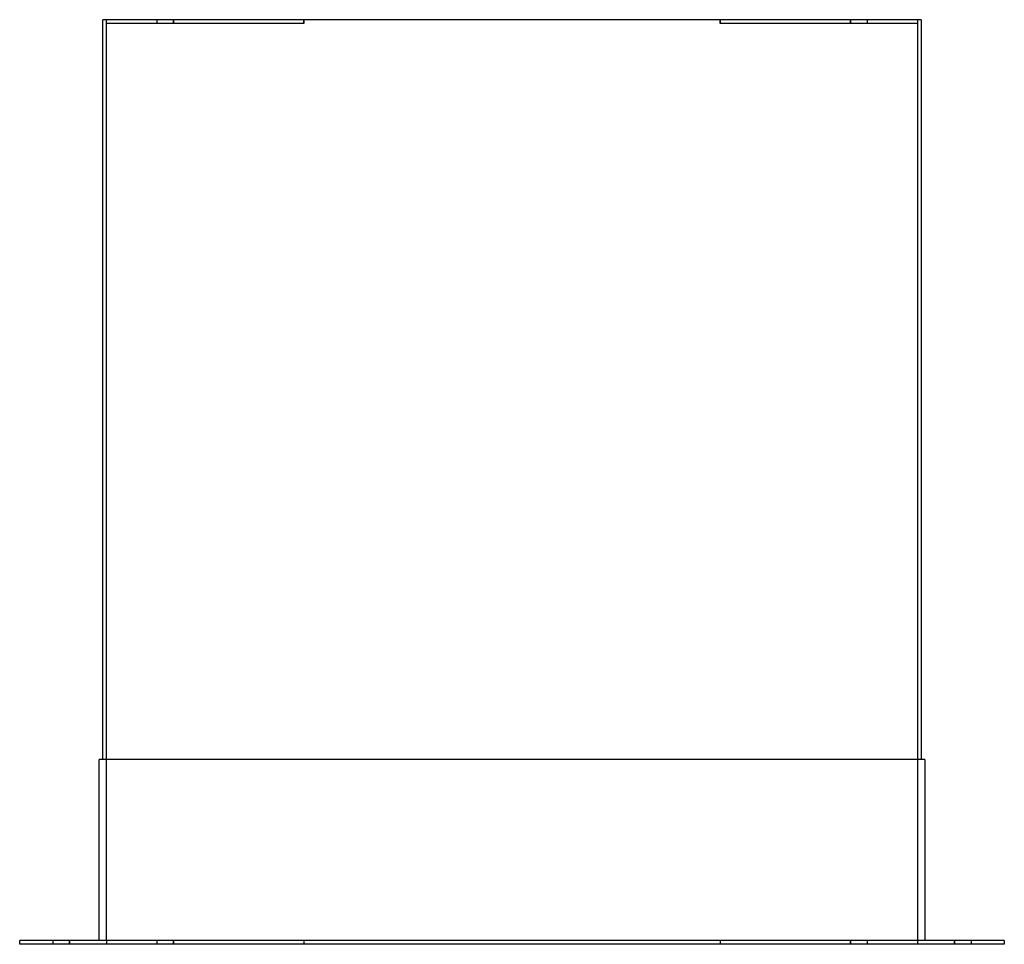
# Model space of a CAD drawing. Header units: millimetres. Extents: x -532 to 532, y 0 to 1000.
import ezdxf

# ---------------------------------------------------------------- set-up
doc = ezdxf.new("R2010")
doc.units = ezdxf.units.MM
doc.layers.add('HIDDEN', color=7, linetype='Continuous')
doc.layers.add('THICK', color=7, linetype='Continuous')

msp = doc.modelspace()

# ---------------------------------------------------------------- linework, layer by layer
at = {"layer": 'HIDDEN'}
for p, q in [((-442.5, 1000), (-442.5, 1000)), ((-438.5, 1000), (-438.5, 1000)), ((-438.5, 996), (-438.5, 1000)), ((-438.5, 4), (-438.5, 996)), ((-225.25, 996), (-438.5, 996)), ((-438.5, 996), (-438.5, 996)), ((-438.5, 996), (-438.5, 996)), ((-384, 1000), (-384, 996)), ((-384, 1000), (-384, 996)), ((-366, 996), (-366, 1000)), ((-366, 1000), (-366, 996)), ((-225.25, 1000), (-225.25, 996)), ((-225.25, 996), (-225.25, 1000)), ((225.25, 996), (225.25, 1000)), ((225.25, 1000), (225.25, 996)), ((438.5, 996), (225.25, 996)), ((366, 996), (366, 1000)), ((366, 1000), (366, 996)), ((384, 1000), (384, 996)), ((384, 1000), (384, 996)), ((438.5, 1000), (438.5, 1000)), ((438.5, 1000), (438.5, 996)), ((438.5, 996), (438.5, 4)), ((438.5, 996), (438.5, 996)), ((438.5, 996), (438.5, 996)), ((442.5, 1000), (442.5, 1000)), ((-446.5, 200), (-446.5, 200)), ((-442.5, 200), (-442.5, 200)), ((442.5, 200), (442.5, 200)), ((446.5, 200), (446.5, 200)), ((-532.5, 4), (-532.5, 4)), ((-532.5, 0), (-532.5, 0)), ((-496.5, 4), (-496.5, 0)), ((-496.5, 4), (-496.5, 0)), ((-478.5, 0), (-478.5, 4)), ((-478.5, 4), (-478.5, 0)), ((-446.5, 4), (-446.5, 4)), ((-438.5, 4), (-438.5, 4)), ((-438.5, 4), (-438.5, 4)), ((-225.25, 4), (-438.5, 4)), ((-438.5, 4), (-438.5, 0)), ((-438.5, 0), (-438.5, 0)), ((-384, 4), (-384, 0)), ((-384, 4), (-384, 0)), ((-366, 0), (-366, 4)), ((-366, 4), (-366, 0)), ((-225.25, 4), (-225.25, 0)), ((-225.25, 4), (-225.25, 0)), ((438.5, 4), (225.25, 4)), ((225.25, 4), (225.25, 0)), ((225.25, 4), (225.25, 0)), ((366, 0), (366, 4)), ((366, 4), (366, 0)), ((384, 4), (384, 0)), ((384, 4), (384, 0)), ((438.5, 4), (438.5, 4)), ((438.5, 4), (438.5, 4)), ((438.5, 4), (438.5, 0)), ((438.5, 0), (438.5, 0)), ((446.5, 4), (446.5, 4)), ((478.5, 0), (478.5, 4)), ((478.5, 4), (478.5, 0)), ((496.5, 4), (496.5, 0)), ((496.5, 4), (496.5, 0)), ((532.5, 4), (532.5, 4)), ((532.5, 0), (532.5, 0))]:
    msp.add_line(p, q, dxfattribs=at)
at = {"layer": 'THICK'}
for p, q in [((442.5, 1000), (-442.5, 1000)), ((-442.5, 200), (-442.5, 1000)), ((442.5, 1000), (442.5, 200)), ((446.5, 200), (-446.5, 200)), ((-446.5, 4), (-446.5, 200)), ((446.5, 200), (446.5, 4)), ((-532.5, 0), (-532.5, 4)), ((532.5, 4), (-532.5, 4)), ((532.5, 0), (-532.5, 0)), ((532.5, 4), (532.5, 0))]:
    msp.add_line(p, q, dxfattribs=at)

doc.saveas('drawing.dxf')
